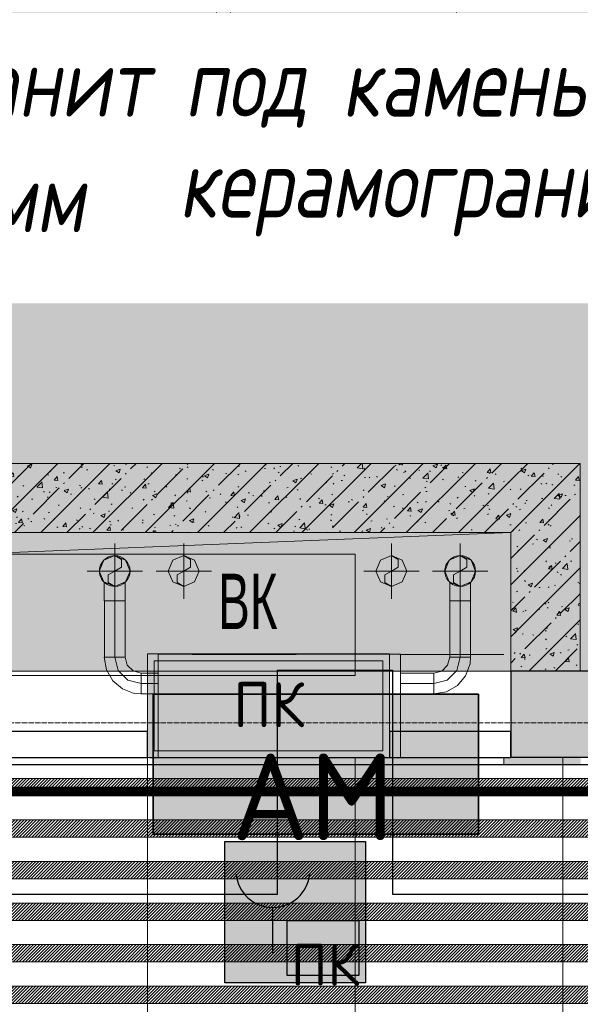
# Model space of a CAD drawing. Header units: millimetres. Extents: x -551130 to 178656, y -69521 to 202936.
# Tile 255 of 256: x -167972 to -166352, y 178257 to 181101. Entities that reach past the tile are written whole.
import ezdxf
from ezdxf import colors
from ezdxf.entities.mleader import LeaderData, LeaderLine
from ezdxf.math import Vec2, Vec3

# ---------------------------------------------------------------- set-up
doc = ezdxf.new("R2010")
doc.units = ezdxf.units.MM
for name, pattern in [('( Hidden )', [0.375, 0.25, -0.125]), ('-D1-02х01', [3, 2, -1]), ('-D1-03x03', [6, 3, -3]), ('-D1d1-15x02', [19, 15, -2, 0, -2]), ('DASHDOT', [25.4, 12.7, -6.35, 0, -6.35]), ('DASHEDx20', [0.75, 0.5, -0.25])]:
    doc.linetypes.add(name, pattern=pattern)
doc.layers.get('Defpoints').update_dxf_attribs({"color": 31})
for name, color, linetype, lineweight in [('_0', 7, 'Continuous', 13), ('A-DETL-GENF', 7, 'Continuous', 5), ('A-DOOR', 7, 'Continuous', 5), ('A-FLOR', 7, 'Continuous', 5), ('A-GENM-HDLN', 7, '-D1-03x03', 5), ('A-WALL', 7, 'Continuous', 5), ('A-WALL-FNSH', 8, 'Continuous', 5), ('dim_pot', 183, 'Continuous', 9), ('dim_razv', 93, 'DASHDOT', 9), ('engineering', 20, 'Continuous', 13), ('I-WALL', 7, 'Continuous', 5), ('M-EQPM', 7, 'Continuous', 5), ('M-EQPM-IDEN', 7, 'Continuous', 5), ('pot', 183, 'Continuous', 15), ('pot sh', 183, 'Continuous', 15), ('S-GRID', 7, 'Continuous', 5), ('wall_new', 152, 'Continuous', 30)]:
    doc.layers.add(name, color=color, linetype=linetype, lineweight=lineweight)
for name, color, linetype, true_color in [('PDF11_0', 30, 'Continuous', 0xff7f00), ('PDF11_Оборудование', 7, 'Continuous', 0xffffff), ('PDF3_Geometry', 7, 'Continuous', 0xdedede), ('PDF3_Solid Fills', 7, 'Continuous', 0x008000)]:
    doc.layers.add(name, color=color, linetype=linetype, true_color=true_color)
doc.layers.add('PDF11_ПС ручной', color=1, linetype='Continuous')
doc.layers.add('PDF_Text', color=7, linetype='Continuous')
doc.layers.add('pol', color=7, linetype='Continuous', lineweight=15, true_color=0x738991)
doc.layers.add('Сводный план', color=1, linetype='Continuous', lineweight=0, true_color=0xff0000)
doc.styles.add('Arial Narrow_1', font='txt', dxfattribs={"width": 0.75, "height": 200})
doc.styles.add('GOST-2.304_Type-B', font='GOST_Common.ttf')
doc.styles.add('In tre', font='isocpeur.ttf', dxfattribs={"width": 0.8, "oblique": 10})
doc.styles.add('PDF ISOCPEUR', font='isocpeur.ttf')
pattern_1 = [(225, (-233499.5126, 159549.997), (4.49012806, -4.49012806), [])]
pattern_2 = [(45, (-192252.93, 158219.39), (-75.43415, 75.43415), [106.68, -17.78, 3.556, -17.78]), (45, (-192252.93, 158294.77), (-75.43415, 75.43415), []), (50, (-192252.93, 158219.39), (127.52922, -11.15758), [13.335, -146.685]), (355, (-192252.93, 158219.39), (-24.66966, 133.74), [10.668, -117.348]), (100.451, (-192242.31, 158218.46), (102.85973, 122.5818), [11.333, -124.663]), (46.184, (-192252.93, 158254.95), (189.75516, -29.4304), [20.002, -220.027]), (96.636, (-192237.12, 158252.5), (166.1822, 173.1996), [17, -186.995]), (351.184, (-192252.93, 158254.95), (166.1839, 173.1976), [16.002, -176.022]), (21, (-192235.15, 158246.06), (106.13027, -71.58603), [13.335, -146.685]), (326, (-192235.15, 158246.06), (43.2619, 128.93175), [10.668, -117.348]), (71.451, (-192226.31, 158240.09), (149.39198, 57.34505), [11.333, -124.663]), (37.5, (-192252.935, 158219.386), (2.16223, 59.18836), [3.353, -112.573, 3.353, -115.773, -117.792]), (37.5, (-192252.935, 158219.386), (2.16223, 59.18836), [-235.052, 3.353, -114.44]), (7.5, (-192252.935, 158219.386), (46.77386, 70.12615), [3.353, -64.567, 3.353, -109.906, -44.894]), (7.5, (-192252.935, 158219.386), (46.77386, 70.12615), [-181.178, 3.353, -41.542]), (327.5, (-192292.584, 158219.386), (94.91367, -4.01009), [3.353, -41.097, 3.353, -135.331, -184.023]), (327.5, (-192292.584, 158219.386), (94.91367, -4.01009), [-183.134, 3.353, -180.67]), (317.5, (-192310.36, 158219.386), (103.69057, 17.79882), [3.353, -54.432, 3.353, -88.748, -130.683]), (317.5, (-192310.36, 158219.386), (103.69057, 17.79882), [-149.885, 3.353, -127.33])]

# ---------------------------------------------------------------- blocks, each defined once
blk = doc.blocks.new('hgkjgkkl')
at = {"layer": 'PDF11_0', "lineweight": 25}
blk.add_lwpolyline([(10877.6, 20305.3), (25076.3, 20305.3), (25076.3, 20953), (25408.6, 20953), (25408.6, 20305.3), (29059.8, 20305.3)], dxfattribs=at)
at = {"layer": 'PDF11_Оборудование', "transparency": 33554559}
for points in [[(25656.2, 20883.1), (24716.4, 20883.1), (25656.2, 20478.8)], [(24716.4, 20883.1), (25656.2, 20478.8), (24716.4, 20478.8)]]:
    blk.add_solid(points, dxfattribs=at)
at = {"layer": 'PDF11_ПС ручной', "color": 7, "true_color": 0xffffff, "transparency": 33554559}
for points in [[(25330.3, 20457.7), (24923.9, 20457.7), (25330.3, 20049.1)], [(24923.9, 20457.7), (25330.3, 20049.1), (24923.9, 20049.1)]]:
    blk.add_solid(points, dxfattribs=at)
at = {"layer": 'PDF_Text', "color": 177, "lineweight": 35, "true_color": 0x283188}
blk.add_lwpolyline([(25656.2, 20883.1), (24716.4, 20883.1), (24716.4, 20478.8), (25656.2, 20478.8)], close=True, dxfattribs=at)
at = {"layer": 'PDF_Text', "color": 5, "lineweight": 30}
for points in [[(25330.3, 20049.1), (24923.9, 20049.1), (24923.9, 20457.7), (25330.3, 20457.7)], [(25103.8, 20229.1), (25311.2, 20229.1), (25311.2, 20070.3), (25103.8, 20070.3)]]:
    blk.add_lwpolyline(points, close=True, dxfattribs=at)
blk.add_lwpolyline([(25061.4, 20267.2), (25061.4, 20135.9)], dxfattribs=at)
blk.add_arc((25062.5, 20374.1), 106.9, 185.5706, 354.4294, dxfattribs=at)
at = {"layer": 'PDF_Text', "color": 177, "true_color": 0x283188, "insert": (24942.9, 20461.3), "char_height": 249.99, "attachment_point": 7, "style": 'PDF ISOCPEUR'}
blk.add_mtext('АМ', dxfattribs=at)
at = {"layer": 'PDF_Text', "color": 5, "insert": (25114.4, 20041.3), "char_height": 120, "attachment_point": 7, "style": 'PDF ISOCPEUR'}
blk.add_mtext('ПК', dxfattribs=at)
blk = doc.blocks.new('jjgyff55')
at = {"layer": 'PDF3_Geometry', "color": 1, "lineweight": 18}
for points in [[(18580.7, 18969.7), (18580.7, 18809.7)], [(19578.8, 18969.7), (19578.8, 18809.7)], [(18536.2, 18889.7), (18549.2, 18858.2), (18580.7, 18845.2), (18612.1, 18858.2), (18625.2, 18889.7), (18612.1, 18921.2), (18580.7, 18934.2), (18549.2, 18921.2)], [(19534.3, 18889.7), (19547.3, 18858.2), (19578.8, 18845.2), (19610.2, 18858.2), (19623.3, 18889.7), (19610.2, 18921.2), (19578.8, 18934.2), (19547.3, 18921.2)], [(18660.7, 18889.7), (18500.7, 18889.7)], [(19658.8, 18889.7), (19498.8, 18889.7)], [(18580.7, 18803.7), (18572.9, 18803.7), (18565.6, 18803.7), (18559.4, 18803.7), (18554.6, 18803.7), (18551.6, 18803.7), (18550.5, 18803.7), (18551.6, 18803.7), (18554.6, 18803.7), (18559.4, 18803.7), (18565.6, 18803.7), (18572.9, 18803.7)], [(18580.7, 18803.7), (18588.4, 18803.7), (18595.7, 18803.7), (18601.9, 18803.7), (18606.7, 18803.7), (18609.7, 18803.7), (18610.7, 18803.7), (18610.7, 18640.8), (18609.7, 18640.8), (18606.7, 18640.8), (18601.9, 18640.8), (18595.7, 18640.8), (18588.4, 18640.8), (18580.7, 18640.8)], [(18580.7, 18803.7), (18588.5, 18803.7), (18595.8, 18803.7), (18602, 18803.7), (18606.8, 18803.7), (18609.8, 18803.7), (18610.8, 18803.7), (18609.8, 18803.7), (18606.8, 18803.7), (18602, 18803.7), (18595.8, 18803.7), (18588.5, 18803.7)], [(19578.8, 18803.7), (19571, 18803.7), (19563.7, 18803.7), (19557.5, 18803.7), (19552.7, 18803.7), (19549.7, 18803.7), (19548.6, 18803.7), (19549.7, 18803.7), (19552.7, 18803.7), (19557.5, 18803.7), (19563.7, 18803.7), (19571, 18803.7)], [(19578.8, 18803.7), (19586.6, 18803.7), (19593.8, 18803.7), (19600.1, 18803.7), (19604.9, 18803.7), (19607.9, 18803.7), (19608.9, 18803.7), (19607.9, 18803.7), (19604.9, 18803.7), (19600.1, 18803.7), (19593.8, 18803.7), (19586.6, 18803.7)], [(18656.7, 18594.9), (18633.6, 18601.2), (18616.8, 18618.2), (18610.8, 18640.8), (18609.8, 18640.8), (18606.8, 18640.8), (18602, 18640.8), (18595.8, 18640.8), (18588.5, 18640.8), (18580.7, 18640.8), (18572.9, 18640.8), (18565.6, 18640.8), (18559.4, 18640.8), (18554.6, 18640.8), (18551.6, 18640.8), (18550.5, 18640.8), (18556.8, 18604.7), (18575, 18572.9), (18603, 18549.2), (18637.3, 18536.4), (18656.7, 18534.6), (18656.7, 18535.7), (18656.7, 18538.7), (18656.7, 18543.5), (18656.7, 18549.7), (18656.7, 18557), (18656.7, 18564.8), (18656.7, 18572.6), (18656.7, 18579.9), (18656.7, 18586.1), (18656.7, 18590.9), (18656.7, 18593.9)], [(18590.9, 18602.8), (18580.7, 18640.8), (18590.9, 18602.8), (18618.7, 18575), (18656.7, 18564.8), (18618.7, 18575)], [(19406.7, 18350.8), (19406.7, 18649.8), (18706.7, 18649.8), (18706.7, 18350.8), (18706.7, 18649.8), (19406.7, 18649.8)], [(19548.6, 18640.8), (19542.4, 18617.7), (19525.4, 18600.9), (19502.8, 18594.9), (19502.8, 18593.9), (19502.8, 18590.9), (19502.8, 18586.1), (19502.8, 18579.9), (19502.8, 18572.6), (19502.8, 18564.8), (19502.8, 18557), (19502.8, 18549.7), (19502.8, 18543.5), (19502.8, 18538.7), (19502.8, 18535.7), (19502.8, 18534.6), (19538.8, 18541), (19570.6, 18559.2), (19594.3, 18587.1), (19607.1, 18621.4), (19608.9, 18640.8), (19607.9, 18640.8), (19604.9, 18640.8), (19600.1, 18640.8), (19593.8, 18640.8), (19586.6, 18640.8), (19578.8, 18640.8), (19571, 18640.8), (19563.7, 18640.8), (19557.5, 18640.8), (19552.7, 18640.8), (19549.7, 18640.8)], [(18656.7, 18564.8), (18656.7, 18572.6), (18656.7, 18579.8), (18656.7, 18586), (18656.7, 18590.8), (18656.7, 18593.8), (18656.7, 18594.8), (18706.7, 18594.8), (18706.7, 18593.8), (18706.7, 18590.8), (18706.7, 18586), (18706.7, 18579.8), (18706.7, 18572.6), (18706.7, 18564.8)], [(19502.8, 18564.8), (19502.8, 18557), (19502.8, 18549.8), (19502.8, 18543.6), (19502.8, 18538.8), (19502.8, 18535.8), (19502.8, 18534.8), (19406.7, 18534.8), (19406.7, 18535.8), (19406.7, 18538.8), (19406.7, 18543.6), (19406.7, 18549.8), (19406.7, 18557), (19406.7, 18564.8)], [(19431.7, 18350.8), (18681.7, 18350.8)], [(18681.7, 18349.8), (18681.7, 18350.8)], [(19431.7, 18349.8), (18681.7, 18349.8)], [(19406.7, 18350.8), (18706.7, 18350.8)], [(19381.7, 18349.8), (18731.7, 18349.8)], [(18731.7, 18349.8), (19381.7, 18349.8)], [(19381.7, 18349.8), (18731.7, 18349.8)], [(18731.7, 18349.8), (19381.7, 18349.8)], [(19431.7, 18349.8), (19431.7, 18350.8)]]:
    blk.add_lwpolyline(points, close=True, dxfattribs=at)
at = {"layer": 'PDF3_Geometry', "color": 232, "lineweight": 18, "true_color": 0xca0064}
for points in [[(18780, 18809.7), (18780, 18969.7)], [(19380, 18809.7), (19380, 18969.7)], [(18780, 18934.2), (18799.3, 18923.1), (18799.3, 18900.8), (18780, 18889.7), (18760.8, 18878.6), (18760.8, 18856.3), (18780, 18845.2)], [(19380, 18934.2), (19399.3, 18923.1), (19399.3, 18900.8), (19380, 18889.7), (19360.8, 18878.6), (19360.8, 18856.3), (19380, 18845.2)], [(18700, 18889.7), (18860, 18889.7)], [(19300, 18889.7), (19460, 18889.7)]]:
    blk.add_lwpolyline(points, dxfattribs=at)
at = {"layer": 'PDF3_Geometry', "color": 254, "lineweight": 9, "true_color": 0xcccccc}
for points in [[(19275, 18588.4), (19275, 18938.4), (17775, 18938.4), (19275, 18938.4)], [(18804.7, 18648.8), (19104.7, 18648.8)]]:
    blk.add_lwpolyline(points, close=True, dxfattribs=at)
at = {"layer": 'PDF3_Geometry', "color": 1, "lineweight": 18}
for points in [[(18580.7, 18934.2), (18599.9, 18923.1), (18599.9, 18900.8), (18580.7, 18889.7), (18561.4, 18878.6), (18561.4, 18856.3), (18580.7, 18845.2, 1)], [(19578.8, 18934.2), (19598, 18923.1), (19598, 18900.8), (19578.8, 18889.7), (19559.5, 18878.6), (19559.5, 18856.3), (19578.8, 18845.2, 0.999992)]]:
    blk.add_lwpolyline(points, format="xyb", close=True, dxfattribs=at)
at = {"layer": 'PDF3_Geometry', "color": 232, "lineweight": 18, "true_color": 0xca0064}
for points in [[(18735.5, 18889.7), (18748.6, 18858.2), (18780, 18845.2), (18811.5, 18858.2), (18824.5, 18889.7), (18811.5, 18921.2), (18780, 18934.2), (18748.6, 18921.2)], [(19335.5, 18889.7), (19348.6, 18858.2), (19380, 18845.2), (19411.5, 18858.2), (19424.5, 18889.7), (19411.5, 18921.2), (19380, 18934.2), (19348.6, 18921.2)]]:
    blk.add_lwpolyline(points, close=True, dxfattribs=at)
at = {"layer": 'PDF3_Geometry', "color": 1, "lineweight": 18}
for points in [[(18580.7, 18803.7), (18580.7, 18889.7)], [(19578.8, 18803.7), (19578.8, 18889.7)], [(18550.5, 18857), (18550.5, 18803.7)], [(18610.8, 18803.7), (18610.8, 18857)], [(19548.6, 18857), (19548.6, 18803.7)], [(19608.9, 18803.7), (19608.9, 18857)], [(18610.7, 18640.8), (18609.7, 18640.8), (18606.7, 18640.8), (18601.9, 18640.8), (18595.7, 18640.8), (18588.4, 18640.8), (18580.7, 18640.8), (18580.7, 18803.7), (18572.9, 18803.7), (18565.7, 18803.7), (18559.5, 18803.7), (18554.7, 18803.7), (18551.7, 18803.7), (18550.7, 18803.7), (18550.7, 18640.8), (18551.7, 18640.8), (18554.7, 18640.8), (18559.5, 18640.8), (18565.7, 18640.8), (18572.9, 18640.8), (18580.7, 18640.8), (18572.9, 18640.8), (18565.7, 18640.8), (18559.5, 18640.8), (18554.7, 18640.8), (18551.7, 18640.8), (18550.7, 18640.8)], [(18550.7, 18803.7), (18551.7, 18803.7), (18554.7, 18803.7), (18559.5, 18803.7), (18565.7, 18803.7), (18572.9, 18803.7), (18580.7, 18803.7), (18588.4, 18803.7), (18595.7, 18803.7), (18601.9, 18803.7), (18606.7, 18803.7), (18609.7, 18803.7), (18610.7, 18803.7)], [(19548.8, 18640.8), (19549.8, 18640.8), (19552.8, 18640.8), (19557.6, 18640.8), (19563.8, 18640.8), (19571, 18640.8), (19578.8, 18640.8), (19586.5, 18640.8), (19593.8, 18640.8), (19600, 18640.8), (19604.8, 18640.8), (19607.8, 18640.8), (19608.8, 18640.8), (19607.8, 18640.8), (19604.8, 18640.8), (19600, 18640.8), (19593.8, 18640.8), (19586.5, 18640.8), (19578.8, 18640.8), (19571, 18640.8), (19563.8, 18640.8), (19557.6, 18640.8), (19552.8, 18640.8), (19549.8, 18640.8), (19548.8, 18640.8), (19548.8, 18803.7), (19549.8, 18803.7), (19552.8, 18803.7), (19557.6, 18803.7), (19563.8, 18803.7), (19571, 18803.7), (19578.8, 18803.7), (19578.8, 18640.8), (19568.6, 18602.8), (19540.8, 18575), (19502.8, 18564.8), (19406.7, 18564.8), (19406.7, 18557), (19406.7, 18549.8), (19406.7, 18543.6), (19406.7, 18538.8), (19406.7, 18535.8), (19406.7, 18534.8)], [(19548.8, 18803.7), (19549.8, 18803.7), (19552.8, 18803.7), (19557.6, 18803.7), (19563.8, 18803.7), (19571, 18803.7), (19578.8, 18803.7), (19578.8, 18640.8), (19568.6, 18602.8), (19540.8, 18575), (19502.8, 18564.8), (19502.8, 18557), (19502.8, 18549.8), (19502.8, 18543.6), (19502.8, 18538.8), (19502.8, 18535.8), (19502.8, 18534.8)], [(19608.8, 18640.8), (19608.8, 18803.7), (19607.8, 18803.7), (19604.8, 18803.7), (19600, 18803.7), (19593.8, 18803.7), (19586.5, 18803.7), (19578.8, 18803.7), (19586.5, 18803.7), (19593.8, 18803.7), (19600, 18803.7), (19604.8, 18803.7), (19607.8, 18803.7), (19608.8, 18803.7)], [(18610.8, 18640.8), (18609.8, 18640.8), (18606.8, 18640.8), (18602, 18640.8), (18595.8, 18640.8), (18588.5, 18640.8), (18580.7, 18640.8), (18572.9, 18640.8), (18565.6, 18640.8), (18559.4, 18640.8), (18554.6, 18640.8), (18551.6, 18640.8), (18550.5, 18640.8)], [(19548.6, 18640.8), (19549.7, 18640.8), (19552.7, 18640.8), (19557.5, 18640.8), (19563.7, 18640.8), (19571, 18640.8), (19578.8, 18640.8), (19586.6, 18640.8), (19593.8, 18640.8), (19600.1, 18640.8), (19604.9, 18640.8), (19607.9, 18640.8), (19608.9, 18640.8)], [(18656.7, 18594.9), (18656.7, 18593.9), (18656.7, 18590.9), (18656.7, 18586.1), (18656.7, 18579.9), (18656.7, 18572.6), (18656.7, 18564.8), (18656.7, 18557), (18656.7, 18549.7), (18656.7, 18543.5), (18656.7, 18538.7), (18656.7, 18535.7), (18656.7, 18534.6)], [(18656.7, 18594.8), (18656.7, 18593.8), (18656.7, 18590.8), (18656.7, 18586), (18656.7, 18579.8), (18656.7, 18572.6), (18656.7, 18564.8), (18706.7, 18564.8), (18706.7, 18572.6), (18706.7, 18579.8), (18706.7, 18586), (18706.7, 18590.8), (18706.7, 18593.8), (18706.7, 18594.8)], [(19502.8, 18594.8), (19502.8, 18593.8), (19502.8, 18590.8), (19502.8, 18586), (19502.8, 18579.8), (19502.8, 18572.6), (19502.8, 18564.8), (19502.8, 18572.6), (19502.8, 18579.8), (19502.8, 18586), (19502.8, 18590.8), (19502.8, 18593.8), (19502.8, 18594.8), (19406.7, 18594.8), (19406.7, 18593.8), (19406.7, 18590.8), (19406.7, 18586), (19406.7, 18579.8), (19406.7, 18572.6), (19406.7, 18564.8), (19406.7, 18572.6), (19406.7, 18579.8), (19406.7, 18586), (19406.7, 18590.8), (19406.7, 18593.8), (19406.7, 18594.8)], [(19502.8, 18594.9), (19502.8, 18593.9), (19502.8, 18590.9), (19502.8, 18586.1), (19502.8, 18579.9), (19502.8, 18572.6), (19502.8, 18564.8), (19502.8, 18557), (19502.8, 18549.7), (19502.8, 18543.5), (19502.8, 18538.7), (19502.8, 18535.7), (19502.8, 18534.6)], [(18656.7, 18534.8), (18656.7, 18535.8), (18656.7, 18538.8), (18656.7, 18543.6), (18656.7, 18549.8), (18656.7, 18557), (18656.7, 18564.8), (18656.7, 18557), (18656.7, 18549.8), (18656.7, 18543.6), (18656.7, 18538.8), (18656.7, 18535.8), (18656.7, 18534.8), (18706.7, 18534.8), (18706.7, 18535.8), (18706.7, 18538.8), (18706.7, 18543.6), (18706.7, 18549.8), (18706.7, 18557), (18706.7, 18564.8), (18706.7, 18557), (18706.7, 18549.8), (18706.7, 18543.6), (18706.7, 18538.8), (18706.7, 18535.8), (18706.7, 18534.8)], [(19381.7, 18350.8), (18731.7, 18350.8)], [(18731.7, 18350.8), (18731.7, 18349.8)], [(18731.7, 18349.8), (18731.7, 18350.8)], [(18731.7, 18350.8), (19381.7, 18350.8)], [(19381.7, 18350.8), (18731.7, 18350.8)], [(18731.7, 18350.8), (18731.7, 18349.8)], [(18731.7, 18350.8), (18731.7, 18349.8)], [(18731.7, 18350.8), (19381.7, 18350.8)], [(19381.7, 18350.8), (18731.7, 18350.8)], [(18731.7, 18350.8), (19381.7, 18350.8)], [(18731.7, 18350.8), (19381.7, 18350.8)], [(19381.7, 18350.8), (18731.7, 18350.8)], [(18731.7, 18349.8), (18731.7, 18350.8)], [(18731.7, 18350.8), (18731.7, 18349.8)], [(18731.7, 18350.8), (18731.7, 18349.8)], [(18731.7, 18350.8), (18731.7, 18349.8)], [(19381.7, 18349.8), (19381.7, 18350.8)], [(19381.7, 18349.8), (19381.7, 18350.8)], [(19381.7, 18350.8), (19381.7, 18349.8)], [(19381.7, 18350.8), (19381.7, 18349.8)], [(19381.7, 18349.8), (19381.7, 18350.8)], [(19381.7, 18349.8), (19381.7, 18350.8)], [(19381.7, 18350.8), (19381.7, 18349.8)], [(19381.7, 18350.8), (19381.7, 18349.8)]]:
    blk.add_lwpolyline(points, dxfattribs=at)
at = {"layer": 'PDF3_Geometry', "color": 254, "lineweight": 9, "true_color": 0xcccccc}
for points in [[(19404.7, 18648.8), (19704.7, 18648.8)], [(19704.7, 18648.8), (19404.7, 18648.8)], [(17775, 18588.4), (19275, 18588.4)], [(17775, 18588.4), (19275, 18588.4)]]:
    blk.add_lwpolyline(points, dxfattribs=at)
at = {"layer": 'PDF3_Geometry', "color": 1, "lineweight": 18}
for centre, start, end in [((18580.7, 18889.7), 89.9991, 270.0009), ((18580.7, 18889.7), 89.9991, 270.0009), ((18580.7, 18889.7), 270, 90), ((19578.8, 18889.7), 89.9991, 270.0009), ((19578.8, 18889.7), 89.9991, 270.0009), ((19578.8, 18889.7), 270.0005, 89.9995)]:
    blk.add_arc(centre, 44.4, start, end, dxfattribs=at)
at = {"layer": 'PDF3_Solid Fills', "color": 11, "lineweight": 35, "true_color": 0xff7b7b, "transparency": 33554559}
for points in [[(19431.7, 18349.8), (19431.7, 18350.8), (18681.7, 18349.8)], [(19381.7, 18349.8), (19381.7, 18350.8), (18731.7, 18349.8)], [(19381.7, 18349.8), (19381.7, 18350.8), (18731.7, 18349.8)], [(19381.7, 18349.8), (19381.7, 18350.8), (18731.7, 18349.8)], [(19381.7, 18349.8), (19381.7, 18350.8), (18731.7, 18349.8)]]:
    blk.add_solid(points, dxfattribs=at)
blk = doc.blocks.new('A_DOR_Door - INT_3_Single_800Wx2100H-4562525-50_AS_M_L17')
at = {"layer": 'A-DOOR'}
for p, q in [((-380, 20), (-350, 20)), ((-380, -50), (-380, 20)), ((-350, 20), (-350, -50)), ((350, -50), (350, 20)), ((350, 20), (380, 20)), ((380, 20), (380, -50)), ((-350, -50), (-380, -50)), ((-350, -50), (-350, -750)), ((-310, -50), (-350, -50)), ((-350, -50), (-350, -750)), ((-310, -750), (-310, -50)), ((380, -50), (350, -50)), ((-350, -750), (-310, -750))]:
    blk.add_line(p, q, dxfattribs=at)
at = {"layer": 'A-DOOR', "linetype": '-D1-02х01'}
blk.add_arc((-350, -50), 700, 270, 0, dxfattribs=at)
blk = doc.blocks.new('A_MEQ_OpeningShaft-Rectangular - ВК-4805492-50_AS_M_L17')
at = {"layer": 'A-DETL-GENF', "linetype": '-D1-03x03'}
blk.add_hatch(color=256, dxfattribs=at).paths.add_polyline_path([(0, -400), (57.1, -57.1), (1500, 0), (0, 0)])
at = {"layer": 'A-DETL-GENF'}
for p, q in [((1500, 0), (0, 0)), ((0, 0), (0, -400)), ((57.1, -57.1), (1500, 0)), ((1500, 0), (1500, -400)), ((0, -400), (57.1, -57.1)), ((0, -400), (1500, -400))]:
    blk.add_line(p, q, dxfattribs=at)
at = {"layer": 'A-GENM-HDLN'}
for p, q in [((1500, 0), (0, 0)), ((0, 0), (0, -400)), ((1500, -400), (1500, 0)), ((0, -400), (1500, -400))]:
    blk.add_line(p, q, dxfattribs=at)

msp = doc.modelspace()

# ---------------------------------------------------------------- hatches: boundary and pattern name
at = {"layer": '_0', "transparency": 33554534}
h = msp.add_hatch(color=252, dxfattribs=at)
h.dxf.hatch_style = 1
h.paths.add_polyline_path([(-186504.2, 164969.4), (-186502.9, 167869.4), (-186002.9, 167869.4), (-186002.9, 168219.4), (-183952.9, 168219.4), (-183952.9, 172269.4), (-179002.9, 172269.4), (-179002.9, 170769.4), (-177452.9, 170769.4), (-177452.9, 177169.4), (-185852.9, 177169.4), (-185852.9, 178969.4), (-186852.9, 178969.4), (-186852.9, 180969.4), (-184102.9, 180969.4), (-184102.9, 180269.4), (-183352.9, 180269.4), (-183352.9, 179219.4), (-163952.9, 179219.4), (-163952.9, 180969.4), (-160672.9, 180969.4), (-160672.9, 178969.4), (-161752.9, 178969.4), (-161752.9, 177169.4), (-169752.9, 177169.4), (-169752.9, 168219.4), (-161802.9, 168219.4), (-161802.9, 167819.4), (-161302.9, 167819.4), (-161302.9, 164969.4), (-163402.9, 164969.4), (-163402.9, 166169.4), (-183902.9, 166169.4), (-183902.9, 164969.4)], flags=16)
h.paths.add_polyline_path([(-192753.7, 187670.2), (-154802.1, 187670.2), (-154802.1, 157718.6), (-192753.7, 157718.6)])
at = {"layer": 'A-WALL'}
h = msp.add_hatch(dxfattribs=at)
h.set_pattern_fill('FP_1', color=256, style=0, pattern_type=2)
h.set_pattern_definition([(45, (-192252.935, 158219.386), (-57.02463, 57.02463), []), (45, (-192195.91, 158219.386), (-57.02463, 57.02463), [100.806, -20.161, 3.353, -16.808])])
h.paths.add_polyline_path([(-163652.9, 178969.4), (-163652.9, 179219.4), (-166552.9, 179219.4), (-166552.9, 178969.4), (-163950.1, 178969.4)])
h.paths.add_polyline_path([(-168579.8, 178969.4), (-168052.9, 178969.4), (-168052.9, 179219.4), (-169252.9, 179219.4), (-169252.9, 178969.4)])
h.paths.add_polyline_path([(-170452.9, 178969.4), (-170302.9, 178969.4), (-170302.9, 179219.4), (-171452.9, 179219.4), (-171452.9, 178969.4), (-170752.9, 178969.4)])
h.paths.add_polyline_path([(-172502.9, 178969.4), (-172502.9, 179219.4), (-176152.9, 179219.4), (-176152.9, 178969.4), (-173209.6, 178969.4)])
at = {"layer": 'engineering', "linetype": 'Continuous', "true_color": 0xf27172}
h = msp.add_hatch(color=11, dxfattribs=at)
h.dxf.hatch_style = 1
h.paths.add_polyline_path([(-167602.9, 179269.4), (-166902.9, 179269.4), (-166902.9, 178969.4), (-167602.9, 178969.4)])
at = {"layer": 'I-WALL'}
h = msp.add_hatch(dxfattribs=at)
h.set_pattern_fill('FP_43', color=256, style=0, pattern_type=2)
h.set_pattern_definition(pattern_2)
h.paths.add_polyline_path([(-166552.9, 179619.4), (-166552.9, 179819.4), (-168052.9, 179819.4), (-168052.9, 179619.4), (-167422.4, 179619.4)])
h = msp.add_hatch(dxfattribs=at)
h.set_pattern_fill('FP_43', color=256, style=0, pattern_type=2)
h.set_pattern_definition(pattern_2)
h.paths.add_polyline_path([(-166552.9, 179219.4), (-166352.9, 179219.4), (-166352.9, 179819.4), (-166552.9, 179819.4), (-166552.9, 179562.2)])
at = {"layer": 'I-WALL', "true_color": 0xf5f3ef}
h = msp.add_hatch(color=7, dxfattribs=at)
h.paths.add_polyline_path([(-166554.5, 178949.4), (-166554.5, 178969.4), (-166572.9, 178969.4), (-166572.9, 178949.4)])
h.paths.add_polyline_path([(-168051.3, 178949.4), (-168032.9, 178949.4), (-168032.9, 178969.4), (-168051.3, 178969.4)])
msp.add_hatch(color=7, dxfattribs=at).paths.add_polyline_path([(-166351.3, 178949.4), (-166351.3, 178969.4), (-166554.5, 178969.4), (-166554.5, 178949.4)])
at = {"layer": 'pot sh', "linetype": 'ByBlock', "lineweight": 0, "true_color": 0x91caaf}
h = msp.add_hatch(dxfattribs=at)
h.set_pattern_fill('ANSI31', color=253, scale=2, angle=180)
h.set_pattern_definition([(225, (-233499.5126, 159789.997), (4.49012806, -4.49012806), [])])
h.paths.add_polyline_path([(-185632.9, 178859.4), (-161972.9, 178859.4), (-161972.9, 178909.4), (-185632.9, 178909.4)])
h = msp.add_hatch(dxfattribs=at)
h.set_pattern_fill('ANSI31', color=253, scale=2, angle=180)
h.set_pattern_definition([(225, (-233499.5126, 159909.997), (4.49012806, -4.49012806), [])])
h.paths.add_polyline_path([(-185632.9, 178739.4), (-161972.9, 178739.4), (-161972.9, 178789.4), (-185632.9, 178789.4)])
h = msp.add_hatch(dxfattribs=at)
h.set_pattern_fill('ANSI31', color=253, scale=2, angle=180)
h.set_pattern_definition(pattern_1)
h.paths.add_polyline_path([(-185632.9, 178619.4), (-161972.9, 178619.4), (-161972.9, 178669.4), (-185632.9, 178669.4)])
h = msp.add_hatch(dxfattribs=at)
h.set_pattern_fill('ANSI31', color=253, scale=2, angle=180)
h.set_pattern_definition([(225, (-233499.5126, 159429.997), (4.49012806, -4.49012806), [])])
h.paths.add_polyline_path([(-185632.9, 178499.4), (-161972.9, 178499.4), (-161972.9, 178549.4), (-185632.9, 178549.4)])
h = msp.add_hatch(dxfattribs=at)
h.set_pattern_fill('ANSI31', color=253, scale=2, angle=180)
h.set_pattern_definition(pattern_1)
h.paths.add_polyline_path([(-185632.9, 178379.4), (-161972.9, 178379.4), (-161972.9, 178429.4), (-185632.9, 178429.4)])
h = msp.add_hatch(dxfattribs=at)
h.set_pattern_fill('ANSI31', color=253, scale=2, angle=180)
h.set_pattern_definition([(225, (-233499.5126, 159189.997), (4.49012806, -4.49012806), [])])
h.paths.add_polyline_path([(-185632.9, 178259.4), (-161972.9, 178259.4), (-161972.9, 178309.4), (-185632.9, 178309.4)])

# ---------------------------------------------------------------- linework, layer by layer
at = {"layer": 'A-FLOR'}
msp.add_line((-166572.9, 178969.4), (-168032.9, 178969.4), dxfattribs=at)
at = {"layer": 'A-WALL', "lineweight": 9}
for p, q in [((-166352.9, 179819.4), (-168252.9, 179819.4)), ((-166352.9, 179219.4), (-166352.9, 179819.4))]:
    msp.add_line(p, q, dxfattribs=at)
at = {"layer": 'A-WALL', "lineweight": 25}
for p, q in [((-164352.9, 179219.4), (-166552.9, 179219.4)), ((-166552.9, 179219.4), (-166552.9, 178969.4)), ((-163652.9, 178969.4), (-166552.9, 178969.4))]:
    msp.add_line(p, q, dxfattribs=at)
at = {"layer": 'A-WALL-FNSH'}
for p, q in [((-166552.9, 178969.4), (-166572.9, 178969.4)), ((-166572.9, 178969.4), (-166572.9, 178949.4)), ((-166572.9, 178949.4), (-163632.9, 178949.4))]:
    msp.add_line(p, q, dxfattribs=at)
at = {"layer": 'Defpoints'}
msp.add_lwpolyline([(-177202.9, 178949.4), (-172502.9, 178949.4), (-172502.9, 179158.9), (-171452.9, 179158.6), (-171452.9, 178949.4), (-170302.9, 178949.4), (-170302.9, 179159.3), (-169252.9, 179159.3), (-169252.9, 178949.4), (-163632.9, 178949.4)], dxfattribs=at)
at = {"layer": 'engineering', "color": 7}
for points in [[(-167602.9, 179269.4), (-166902.9, 179269.4), (-166902.9, 178969.4), (-167602.9, 178969.4)], [(-167582.9, 179249.4), (-166922.9, 179249.4), (-166922.9, 178989.4), (-167582.9, 178989.4)]]:
    msp.add_lwpolyline(points, close=True, dxfattribs=at)
at = {"layer": 'pot'}
msp.add_lwpolyline([(-185632.9, 177389.4), (-185632.9, 179189.4), (-186632.9, 179189.4), (-186632.9, 180749.4), (-184322.9, 180749.4), (-184322.9, 180049.4), (-183572.9, 180049.4), (-183572.9, 179289.4), (-183972.9, 179289.4), (-183972.9, 178949.4), (-163632.9, 178949.4), (-163632.9, 180749.4), (-160892.9, 180749.2), (-160892.9, 179189.3), (-161972.9, 179189.5), (-161972.9, 177389.4)], close=True, dxfattribs=at)
at = {"layer": 'pot sh'}
for points in [[(-185632.9, 178859.4), (-161972.9, 178859.4), (-161972.9, 178909.4), (-185632.9, 178909.4)], [(-185632.9, 178739.4), (-161972.9, 178739.4), (-161972.9, 178789.4), (-185632.9, 178789.4)], [(-185632.9, 178619.4), (-161972.9, 178619.4), (-161972.9, 178669.4), (-185632.9, 178669.4)], [(-185632.9, 178499.4), (-161972.9, 178499.4), (-161972.9, 178549.4), (-185632.9, 178549.4)], [(-185632.9, 178379.4), (-161972.9, 178379.4), (-161972.9, 178429.4), (-185632.9, 178429.4)], [(-185632.9, 178259.4), (-161972.9, 178259.4), (-161972.9, 178309.4), (-185632.9, 178309.4)]]:
    msp.add_lwpolyline(points, close=True, dxfattribs=at)
at = {"layer": 'S-GRID', "linetype": '-D1d1-15x02'}
msp.add_line((-195373.9, 179069.4), (-153377.4, 179069.4), dxfattribs=at)
at = {"layer": 'wall_new', "color": 212, "lineweight": 30, "true_color": 0xb800b8}
for points in [[(-168052.9, 178969.4), (-167602.9, 178969.4), (-167602.9, 179044.4), (-168052.9, 179044.4)], [(-166902.9, 178969.4), (-166552.9, 178969.4), (-166552.9, 179044.4), (-166902.9, 179044.4)]]:
    msp.add_lwpolyline(points, close=True, dxfattribs=at)

# ---------------------------------------------------------------- block references
at = {"layer": 'A-DOOR', "color": 8, "true_color": 0x7f7f7f}
msp.add_blockref('A_DOR_Door - INT_3_Single_800Wx2100H-4562525-50_AS_M_L17', (-167052.9, 181269.4), dxfattribs=at)
at = {"layer": 'M-EQPM'}
msp.add_blockref('A_MEQ_OpeningShaft-Rectangular - ВК-4805492-50_AS_M_L17', (-168052.9, 179619.4), dxfattribs=at)

# ---------------------------------------------------------------- texts
at = {"layer": 'engineering', "color": 0, "linetype": 'DASHEDx20', "ltscale": 4, "transparency": 33554687, "insert": (-167252.1, 179122.3), "char_height": 130, "attachment_point": 5, "style": 'GOST-2.304_Type-B'}
msp.add_mtext('ПК', dxfattribs=at)
at = {"layer": 'M-EQPM-IDEN', "insert": (-167398.5, 179500.5), "char_height": 160, "width": 216.456, "attachment_point": 1, "style": 'Arial Narrow_1'}
msp.add_mtext('ВК', dxfattribs=at)

# ---------------------------------------------------------------- next in the draw order: leaders
at = {"layer": 'dim_pot', "color": 0, "linetype": 'ByBlock'}
ml = msp.add_multileader_mtext('Standard', dxfattribs=at)
ml.set_content('Подвесной реечный потолок', style='In tre')
ml.set_leader_properties()
ml.build(insert=Vec2(0, 0))
ml.multileader.update_dxf_attribs({"text_left_attachment_type": 6, "text_right_attachment_type": 6, "dogleg_length": 1, "arrow_head_size": 0, "scale": 50})
ctx = ml.context
ctx.base_point, ctx.scale, ctx.char_height, ctx.arrow_head_size, ctx.landing_gap_size, ctx.plane_origin = Vec3(-172246.4, 180525.8), 50, 200, 0, 4.5, Vec3(-163605.1, 181043.9)
ctx.left_attachment, ctx.right_attachment = 6, 6
notes = []
notes.append((ctx, [(1, (1, 1, 0), (-172296.4, 180525.8), (1, 0), 50, [(1, [(-173104.7, 178259.4)], 0, [])])]))
ctx.mtext.insert, ctx.mtext.width, ctx.mtext.defined_height, ctx.mtext.flow_direction = Vec3(-172241.9, 180785.8), 3092.716, 696.6, 5
ctx.mtext.has_bg_fill, ctx.mtext.bg_color, ctx.mtext.bg_scale_factor, ctx.mtext.bg_transparency, ctx.mtext.use_window_bg_color = 1, -1027028792, 1.5, 0, 1
for ctx, leaders in notes:
    for number, flags, end, landing, length, lines in leaders:
        leader = LeaderData()
        leader.index, (leader.has_last_leader_line, leader.has_dogleg_vector, leader.attachment_direction) = number, flags
        leader.last_leader_point, leader.dogleg_vector, leader.dogleg_length = Vec3(end), Vec3(landing), length
        for number, points, colour, breaks in lines:
            line = LeaderLine()
            line.index, line.vertices, line.color, line.breaks = number, Vec3.list(points), colors.encode_raw_color(colour), breaks
            leader.lines.append(line)
        ctx.leaders.append(leader)

# ---------------------------------------------------------------- next in the draw order: linework, layer by layer
at = {"layer": 'dim_razv', "color": 1, "linetype": '( Hidden )', "ltscale": 10, "true_color": 0xff0a0a, "const_width": 25}
msp.add_lwpolyline([(-169231.3, 178872.9), (-163521.9, 178872.9), (-163521.9, 180672.9), (-162032.9, 180672.9)], dxfattribs=at)

# ---------------------------------------------------------------- next in the draw order: leaders
at = {"layer": 'dim_razv', "color": 0, "linetype": 'ByBlock'}
ml = msp.add_multileader_mtext('Standard', dxfattribs=at)
ml.set_content('Плитка керамогранитная, настенная', style='In tre')
ml.set_leader_properties()
ml.build(insert=Vec2(0, 0))
ml.multileader.update_dxf_attribs({"text_left_attachment_type": 6, "text_right_attachment_type": 6, "dogleg_length": 1, "arrow_head_size": 0, "scale": 50})
ctx = ml.context
ctx.base_point, ctx.scale, ctx.char_height, ctx.arrow_head_size, ctx.landing_gap_size, ctx.plane_origin = Vec3(-168360.1, 180489.2), 50, 200, 0, 4.5, Vec3(-165244.2, 180318.5)
ctx.left_attachment, ctx.right_attachment = 6, 6
notes = []
notes.append((ctx, [(1, (1, 1, 0), (-168410.1, 180489.2), (1, 0), 50, [(1, [(-168709.2, 178872.9)], 0, [])])]))
ctx.mtext.insert, ctx.mtext.width, ctx.mtext.defined_height, ctx.mtext.flow_direction = Vec3(-168355.6, 180729.2), 3092.716, 696.6, 5
ctx.mtext.has_bg_fill, ctx.mtext.bg_color, ctx.mtext.bg_scale_factor, ctx.mtext.bg_transparency, ctx.mtext.use_window_bg_color = 1, -1027028792, 1.5, 0, 1
for ctx, leaders in notes:
    for number, flags, end, landing, length, lines in leaders:
        leader = LeaderData()
        leader.index, (leader.has_last_leader_line, leader.has_dogleg_vector, leader.attachment_direction) = number, flags
        leader.last_leader_point, leader.dogleg_vector, leader.dogleg_length = Vec3(end), Vec3(landing), length
        for number, points, colour, breaks in lines:
            line = LeaderLine()
            line.index, line.vertices, line.color, line.breaks = number, Vec3.list(points), colors.encode_raw_color(colour), breaks
            leader.lines.append(line)
        ctx.leaders.append(leader)

# ---------------------------------------------------------------- next in the draw order: leaders
ml = msp.add_multileader_mtext('Standard', dxfattribs=at)
ml.set_content('Зеркало на стене, выполнить в один уровень с отделкой стен', style='In tre')
ml.set_leader_properties()
ml.build(insert=Vec2(0, 0))
ml.multileader.update_dxf_attribs({"text_left_attachment_type": 6, "text_right_attachment_type": 6, "dogleg_length": 1, "arrow_head_size": 0, "scale": 50})
ctx = ml.context
ctx.base_point, ctx.scale, ctx.char_height, ctx.arrow_head_size, ctx.landing_gap_size, ctx.plane_origin = Vec3(-175055.1, 180516.1), 50, 200, 0, 4.5, Vec3(-168243.2, 185356.1)
ctx.left_attachment, ctx.right_attachment = 6, 6
notes = []
notes.append((ctx, [(0, (1, 1, 0), (-172112.8, 180516.1), (-1, 0), 50, [(1, [(-170663.5, 177472.9)], 0, [])])]))
ctx.mtext.insert, ctx.mtext.width, ctx.mtext.defined_height, ctx.mtext.flow_direction = Vec3(-175050.6, 180756.1), 3092.716, 696.6, 5
ctx.mtext.has_bg_fill, ctx.mtext.bg_color, ctx.mtext.bg_scale_factor, ctx.mtext.bg_transparency, ctx.mtext.use_window_bg_color = 1, -1027028792, 1.5, 0, 1
for ctx, leaders in notes:
    for number, flags, end, landing, length, lines in leaders:
        leader = LeaderData()
        leader.index, (leader.has_last_leader_line, leader.has_dogleg_vector, leader.attachment_direction) = number, flags
        leader.last_leader_point, leader.dogleg_vector, leader.dogleg_length = Vec3(end), Vec3(landing), length
        for number, points, colour, breaks in lines:
            line = LeaderLine()
            line.index, line.vertices, line.color, line.breaks = number, Vec3.list(points), colors.encode_raw_color(colour), breaks
            leader.lines.append(line)
        ctx.leaders.append(leader)

# ---------------------------------------------------------------- next in the draw order: linework, layer by layer
at = {"layer": 'pol'}
for points in [[(-168202.9, 178969.4), (-168202.9, 178168.8), (-167602.9, 178168.8), (-167602.9, 178969.4)], [(-167002.9, 178969.4), (-167002.9, 178168.8), (-166402.9, 178168.8), (-166402.9, 178969.4)], [(-166402.9, 178969.4), (-166402.9, 178168.8), (-165802.9, 178168.8), (-165802.9, 178969.4)]]:
    msp.add_lwpolyline(points, dxfattribs=at)

# ---------------------------------------------------------------- next in the draw order: leaders
at = {"layer": 'pol', "color": 0, "linetype": 'ByBlock'}
ml = msp.add_multileader_mtext('Standard', dxfattribs=at)
ml.set_content('Керамогранит под камень^J600х1200 мм', style='In tre')
ml.set_leader_properties()
ml.build(insert=Vec2(0, 0))
ml.multileader.update_dxf_attribs({"text_left_attachment_type": 6, "text_right_attachment_type": 6, "dogleg_length": 1, "arrow_head_size": 0, "scale": 50})
ctx = ml.context
ctx.base_point, ctx.scale, ctx.char_height, ctx.arrow_head_size, ctx.landing_gap_size, ctx.plane_origin = Vec3(-169006, 180780.7), 50, 200, 0, 4.5, Vec3(-162194.2, 185620.6)
ctx.left_attachment, ctx.right_attachment = 6, 6
notes = []
notes.append((ctx, [(1, (1, 1, 0), (-169056, 180780.7), (1, 0), 50, [(1, [(-169902.9, 178458.8)], 0, [])])]))
ctx.mtext.insert, ctx.mtext.width, ctx.mtext.defined_height, ctx.mtext.flow_direction = Vec3(-169001.5, 181020.7), 3092.716, 696.6, 5
ctx.mtext.has_bg_fill, ctx.mtext.bg_color, ctx.mtext.bg_scale_factor, ctx.mtext.bg_transparency, ctx.mtext.use_window_bg_color = 1, -1027028792, 1.5, 0, 1
for ctx, leaders in notes:
    for number, flags, end, landing, length, lines in leaders:
        leader = LeaderData()
        leader.index, (leader.has_last_leader_line, leader.has_dogleg_vector, leader.attachment_direction) = number, flags
        leader.last_leader_point, leader.dogleg_vector, leader.dogleg_length = Vec3(end), Vec3(landing), length
        for number, points, colour, breaks in lines:
            line = LeaderLine()
            line.index, line.vertices, line.color, line.breaks = number, Vec3.list(points), colors.encode_raw_color(colour), breaks
            leader.lines.append(line)
        ctx.leaders.append(leader)

# ---------------------------------------------------------------- next in the draw order: leaders
at = {"layer": 'pol', "color": 1, "linetype": 'ByBlock', "true_color": 0xff0000}
ml = msp.add_multileader_mtext('Standard', dxfattribs=at)
ml.set_content('Лоток щелевой\\Pводоотводный в полу, модульный. Лщ-2', color=(255, 0, 0), style='In tre')
ml.set_leader_properties()
ml.build(insert=Vec2(0, 0))
ml.multileader.update_dxf_attribs({"text_left_attachment_type": 6, "text_right_attachment_type": 6, "dogleg_length": 1, "arrow_head_size": 0, "scale": 50})
ctx = ml.context
ctx.base_point, ctx.scale, ctx.char_height, ctx.arrow_head_size, ctx.landing_gap_size, ctx.plane_origin = Vec3(-172818.7, 180654.7), 50, 200, 0, 4.5, Vec3(-163959.7, 186224.6)
ctx.left_attachment, ctx.right_attachment = 6, 6
notes = []
notes.append((ctx, [(1, (1, 1, 0), (-172868.7, 180654.7), (1, 0), 50, [(1, [(-173761.4, 177504.4)], 0, [])])]))
ctx.mtext.insert, ctx.mtext.width, ctx.mtext.defined_height, ctx.mtext.flow_direction = Vec3(-172814.2, 180914.7), 2329.345, 696.6, 5
ctx.mtext.has_bg_fill, ctx.mtext.bg_color, ctx.mtext.bg_scale_factor, ctx.mtext.bg_transparency, ctx.mtext.use_window_bg_color = 1, -1027028792, 1.5, 0, 1
for ctx, leaders in notes:
    for number, flags, end, landing, length, lines in leaders:
        leader = LeaderData()
        leader.index, (leader.has_last_leader_line, leader.has_dogleg_vector, leader.attachment_direction) = number, flags
        leader.last_leader_point, leader.dogleg_vector, leader.dogleg_length = Vec3(end), Vec3(landing), length
        for number, points, colour, breaks in lines:
            line = LeaderLine()
            line.index, line.vertices, line.color, line.breaks = number, Vec3.list(points), colors.encode_raw_color(colour), breaks
            leader.lines.append(line)
        ctx.leaders.append(leader)

# ---------------------------------------------------------------- next in the draw order: leaders
at = {"layer": 'pol', "color": 0, "linetype": 'ByBlock'}
ml = msp.add_multileader_mtext('Standard', dxfattribs=at)
ml.set_content('Металлический профиль', style='In tre')
ml.set_leader_properties()
ml.build(insert=Vec2(0, 0))
ml.multileader.update_dxf_attribs({"text_left_attachment_type": 6, "text_right_attachment_type": 6, "dogleg_length": 1, "arrow_head_size": 0, "scale": 50})
ctx = ml.context
ctx.base_point, ctx.scale, ctx.char_height, ctx.arrow_head_size, ctx.landing_gap_size, ctx.plane_origin = Vec3(-179004.6, 181656.2), 50, 200, 0, 4.5, Vec3(-172032.8, 180206.5)
ctx.left_attachment, ctx.right_attachment = 6, 6
notes = []
notes.append((ctx, [(1, (1, 1, 0), (-179054.6, 181656.2), (1, 0), 50, [(1, [(-180045.2, 178174.4)], 0, [])])]))
ctx.mtext.insert, ctx.mtext.width, ctx.mtext.defined_height, ctx.mtext.flow_direction = Vec3(-179000.1, 181916.2), 2495.091, 696.6, 5
ctx.mtext.has_bg_fill, ctx.mtext.bg_color, ctx.mtext.bg_scale_factor, ctx.mtext.bg_transparency, ctx.mtext.use_window_bg_color = 1, -1027028792, 1.5, 0, 1
for ctx, leaders in notes:
    for number, flags, end, landing, length, lines in leaders:
        leader = LeaderData()
        leader.index, (leader.has_last_leader_line, leader.has_dogleg_vector, leader.attachment_direction) = number, flags
        leader.last_leader_point, leader.dogleg_vector, leader.dogleg_length = Vec3(end), Vec3(landing), length
        for number, points, colour, breaks in lines:
            line = LeaderLine()
            line.index, line.vertices, line.color, line.breaks = number, Vec3.list(points), colors.encode_raw_color(colour), breaks
            leader.lines.append(line)
        ctx.leaders.append(leader)

# ---------------------------------------------------------------- next in the draw order: block references
at = {"layer": 'Сводный план'}
for name, p in [('hgkjgkkl', (-192302.9, 158269.4)), ('jjgyff55', (-186277.9, 160618.6))]:
    msp.add_blockref(name, p, dxfattribs=at)

doc.saveas('drawing.dxf')
